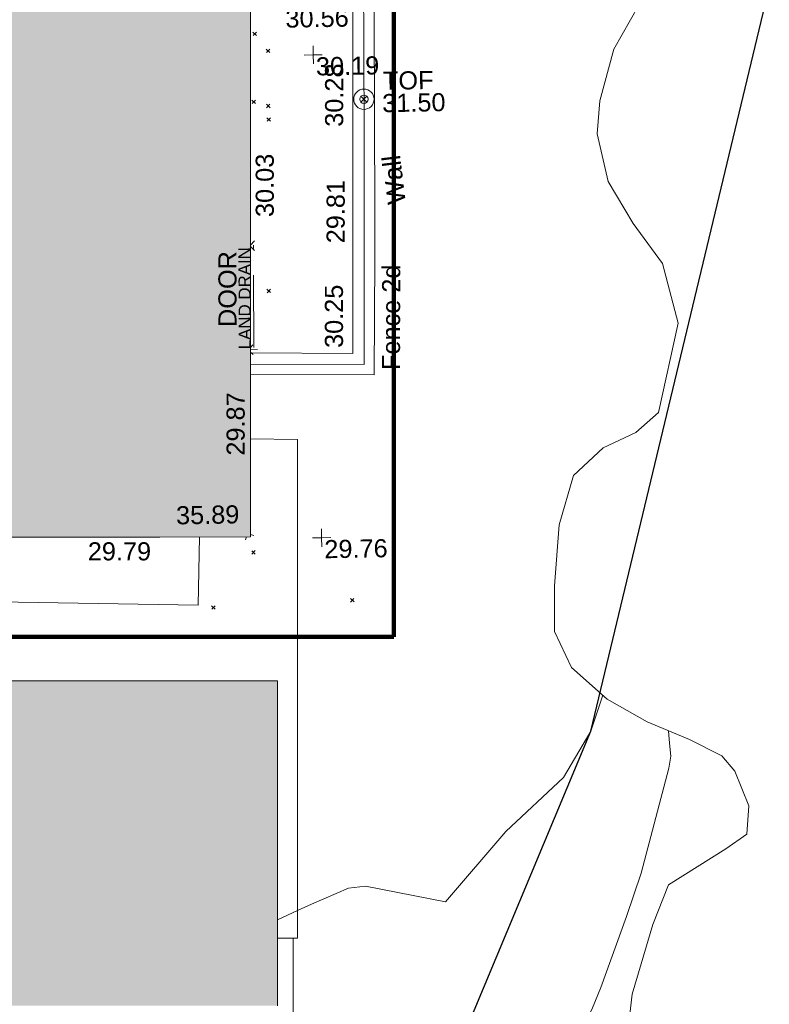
# Model space of a CAD drawing. Header units: millimetres. Extents: x -287732 to 520720, y -88450 to 287754.
# Tile 241 of 256: x 100994 to 116515, y 36795 to 57184. Entities that reach past the tile are written whole.
import ezdxf

# ---------------------------------------------------------------- set-up
doc = ezdxf.new("R2010")
doc.units = ezdxf.units.MM
doc.linetypes.add('IMPORT-UG_DRAINAGE_UNIDENTIFIED_QLB2 _2_', pattern=[2700, 1500, -300.0000000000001, 0, -250, 150, -300.0000000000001, 0, -200])
doc.linetypes.add('IMPORT-UG_ELEC_STREET LIGHTING_QLB2 _2_', pattern=[2700, 1500, -300.0000000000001, 0, -250, 150, -300.0000000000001, 0, -200])
for name, color, linetype, lineweight, true_color in [('00__TOPO__TOP_OF_FENCE_SYMBOL', 7, 'Continuous', 9, 0x666666), ('00_TOPO_EAVE', 7, 'Continuous', 9, 0x666666), ('00_TOPO_LEVEL_FLOOR', 7, 'Continuous', 9, 0x666666), ('00_UAV_BUILDING_OUTLINE', 5, 'Continuous', 9, 0x0000ff), ('00_UAV_EAVE', 7, 'Continuous', 9, 0x666666), ('00_UAV_FENCE_2D', 7, 'Continuous', 9, 0x264c2f), ('00_UAV_INT_DOOR', 7, 'Continuous', 9, 0x7f4f3f), ('00_UAV_LEVEL_SPOT', 7, 'Continuous', 9, 0x666666), ('00_UAV_TOP_OF_FENCE', 6, 'Continuous', 9, 0xff00ff), ('00_UAV_TOP_OF_WALL', 7, 'Continuous', 9, 0x666666), ('00_UAV_TREE_LINE', 7, 'Continuous', 9, 0x52a552), ('00_UAV_WALL', 7, 'Continuous', 9, 0x7c00a5), ('01_DTM_CONTOUR_MNR', 7, 'Continuous', 9, 0xa5a552), ('12333-PUM-2D-U-0001-C01 - Rev2_REVIT IMPORT_dwg', 7, 'Continuous', 9, 0x767676), ('A_RHA_Line', 7, 'Continuous', 9, 0x00a600), ('PUM-SURVEY BOUNDARY_EXTENT', 190, 'Continuous', 25, 0x7f00ff), ('PUM-UNIDENTIFIED-QLB2', 150, 'IMPORT-UG_DRAINAGE_UNIDENTIFIED_QLB2 _2_', 9, 0x007fff)]:
    doc.layers.add(name, color=color, linetype=linetype, lineweight=lineweight, true_color=true_color)
for name, color, linetype, lineweight in [('A_RHA_Detail', 7, 'Continuous', 9), ('A_RHA_Floor', 7, 'Continuous', 9), ('GEN-TEXT', 7, 'Continuous', 9)]:
    doc.layers.add(name, color=color, linetype=linetype, lineweight=lineweight)
doc.styles.add('Arial_1', font='arial.ttf', dxfattribs={"height": 250})
doc.styles.add('Swis721 Lt BT_2', font='swissl.ttf', dxfattribs={"height": 375})

# ---------------------------------------------------------------- blocks, each defined once
blk = doc.blocks.new('12333-PUM-2D-U-0001-C01 - Rev2_REVIT IMPORT_dwg_MSL_Eaves_SYM_1-V93-Site Location Plan Proposed')
at = {"layer": '00_TOPO_EAVE', "color": 254, "true_color": 0xeaeaea}
for p, q in [((-116.0873754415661, -356.5791934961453), (-61.97581810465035, -190.3677049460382)), ((356.5791934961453, -116.0873754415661), (170.8148397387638, -55.61021729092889))]:
    blk.add_line(p, q, dxfattribs=at)
blk = doc.blocks.new('12333-PUM-2D-U-0001-C01 - Rev2_REVIT IMPORT_dwg_MSL_Node_LineworkTOF-2077248-Site Location Plan Proposed')
at = {"layer": '00__TOPO__TOP_OF_FENCE_SYMBOL', "color": 254, "true_color": 0xcccccc, "flags": 128}
for points in [[(165.3591892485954, 165.3591892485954), (0, 0), (-165.3591892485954, 165.3591892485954)], [(165.3591892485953, -165.3591892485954), (0, 0), (-165.3591892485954, -165.3591892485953)]]:
    blk.add_lwpolyline(points, dxfattribs=at)
at = {"layer": '00__TOPO__TOP_OF_FENCE_SYMBOL', "color": 254, "true_color": 0xcccccc}
for radius in [562.5594001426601, 233.853208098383]:
    blk.add_circle((0, 0), radius, dxfattribs=at)
blk = doc.blocks.new('12333-PUM-2D-U-0001-C01 - Rev2_REVIT IMPORT_dwg_MSL_FLlvl_SYM-V171-Site Location Plan Proposed')
at = {"layer": '00_TOPO_LEVEL_FLOOR', "color": 254, "true_color": 0xcccccc}
blk.add_line((38.92611017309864, 8.662937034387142e-12), (9.91458314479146, 0), dxfattribs=at)
blk = doc.blocks.new('12333-PUM-2D-U-0001-C01 - Rev2_REVIT IMPORT_dwg_MSL_Node_Linework-V192-Site Location Plan Proposed')
at = {"layer": '00_UAV_INT_DOOR', "color": 9, "true_color": 0xd4c4bf}
for p, q in [((530.3860888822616, 530.3860888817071), (89.07348956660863, 89.07348956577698)), ((530.3860888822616, -530.3860888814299), (86.08972135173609, -86.08972135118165))]:
    blk.add_line(p, q, dxfattribs=at)
blk = doc.blocks.new('12333-PUM-2D-U-0001-C01 - Rev2_REVIT IMPORT_dwg_MSL_Node_Linework-V193-Site Location Plan Proposed')
at = {"layer": '00_UAV_INT_DOOR', "color": 9, "true_color": 0xd4c4bf}
for p, q in [((530.3860888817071, 530.3860888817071), (262.2463226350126, 262.2463226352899)), ((530.3860888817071, -530.3860888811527), (253.4616410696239, -253.4616410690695))]:
    blk.add_line(p, q, dxfattribs=at)
blk = doc.blocks.new('12333-PUM-2D-U-0001-C01 - Rev2_REVIT IMPORT_dwg_UAV-2077255-Site Location Plan Proposed')
at = {"layer": '00_UAV_LEVEL_SPOT', "color": 254, "true_color": 0xcccccc, "flags": 128}
for points in [[(0, -500.0000000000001), (0, 0), (-500.0000000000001, 0)], [(500.0000000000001, 0), (0, 0), (0, 500.0000000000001)]]:
    blk.add_lwpolyline(points, dxfattribs=at)
blk = doc.blocks.new('12333-PUM-2D-U-0001-C01 - Rev2_REVIT IMPORT_dwg_MGS62954_T2_Galway_ITM_3d_Rev1-2077680-Site Location Plan Proposed')
at = {"layer": '00_UAV_FENCE_2D', "color": 254, "true_color": 0xcccccc, "flags": 128}
blk.add_lwpolyline([(534011121.4125, 725615131.8655), (534011071.4125, 725611675.8655001), (534011025.4655001, 725608409.1705002), (534010940.4655001, 725603572.1705002), (534008590.398791, 725603619.2817603)], dxfattribs=at)
at = {"layer": '00_UAV_TREE_LINE', "color": 254, "true_color": 0xcccccc, "flags": 128}
blk.add_lwpolyline([(534016936.4125001, 725611216.8655001), (534016222.4125001, 725610008.8655002), (534015917.4125001, 725608944.8655001), (534015847.4125002, 725608266.8654999), (534016061.4125001, 725607275.8655002), (534016561.4125001, 725606393.8655001), (534017157.4125001, 725605557.8655002), (534017455.4125002, 725604315.8655001), (534017016.4655001, 725602469.1705003), (534016543.4655001, 725602069.1705), (534015863.4655002, 725601763.1705002), (534015236.4655002, 725601201.1705003), (534014924.4655002, 725600184.1705003), (534014800.4655002, 725598922.1705003), (534014785.4655002, 725597976.1705003), (534015126.4655001, 725597225.1705002), (534015852.4655002, 725596555.1705002), (534016670.4655001, 725596072.1705003), (534017545.4655002, 725595691.1705003), (534018204.4655002, 725595339.1705003), (534018469.4655001, 725595017.1705002), (534018748.4655003, 725594296.1705002), (534018692.4655001, 725593708.1705003), (534018256.4655001, 725593414.1705), (534017052.4655002, 725592690.1705002), (534016713.4655001, 725591872.1705002), (534016263.4655002, 725590436.1705002), (534016051.4655001, 725588843.1705002)], dxfattribs=at)
at = {"layer": '00_UAV_WALL', "color": 254, "true_color": 0xcccccc, "flags": 128}
for points in [[(534008586.8554111, 725603411.2663398), (534011147.4655001, 725603355.1705), (534011199.6904026, 725605792.8229904), (534011218.4655001, 725606669.1705), (534011276.1346807, 725610789.7542396), (534011281.4125001, 725611166.8655), (534011384.4459029, 725615151.7604892), (534010914.4125, 725615151.8655)], [(534010914.4125, 725615151.8655), (534010851.4655001, 725612002.1705), (534010820.4143796, 725610155.3681453), (534010788.4655001, 725608255.1705002), (534010736.977816, 725605156.1685395), (534010714.4655001, 725603801.1705002), (534008594.4062206, 725603854.5393766)]]:
    blk.add_lwpolyline(points, dxfattribs=at)
at = {"layer": '01_DTM_CONTOUR_MNR', "color": 254, "true_color": 0xeaeaea}
blk.add_line((534009366.2730876, 725592290.2530935), (534008947.0383828, 725592101.8591347), dxfattribs=at)
at = {"layer": '01_DTM_CONTOUR_MNR', "color": 254, "true_color": 0xcccccc, "flags": 128}
for points in [[(534015762.6362898, 725596638.0707357), (534015502.8820603, 725595897.7505318), (534014923.0063878, 725594949.6300718), (534013704.0883757, 725593851.9351195), (534012430.0000004, 725592420.0000002), (534010782.5423729, 725592772.5423731), (534010430.0000004, 725592735.1515154), (534009655.0000001, 725592420.0000002), (534009366.2730876, 725592290.2530935)], [(534014614.3540993, 725585194.5138526), (534014449.2080449, 725586949.6825285), (534014482.3966559, 725587855.7917889), (534014881.5938653, 725589019.5955671), (534015434.1861845, 725590169.0575992), (534015618.2484213, 725590584.1009344), (534016173.5275322, 725592049.291382), (534016496.0887148, 725592939.0009872), (534017107.3423008, 725595103.1073183), (534017149.9727427, 725595353.2945071), (534017129.4537297, 725595621.88174), (534017113.7201362, 725595879.164767)]]:
    blk.add_lwpolyline(points, dxfattribs=at)
for name, p, xscale, yscale, zscale in [('12333-PUM-2D-U-0001-C01 - Rev2_REVIT IMPORT_dwg_UAV-2077255-Site Location Plan Proposed', (534010000, 725610000), 0.375, 0.375, 0.375), ('12333-PUM-2D-U-0001-C01 - Rev2_REVIT IMPORT_dwg_MSL_Node_LineworkTOF-2077248-Site Location Plan Proposed', (534011033.9286237, 725609063.6805525), 0.375, 0.375, 0.375), ('12333-PUM-2D-U-0001-C01 - Rev2_REVIT IMPORT_dwg_MSL_Node_Linework-V192-Site Location Plan Proposed', (534008615.5135001, 725606070.2535001), 0.19, 0.19, 0.19), ('12333-PUM-2D-U-0001-C01 - Rev2_REVIT IMPORT_dwg_MSL_Node_Linework-V193-Site Location Plan Proposed', (534008546.5135, 725603918.2535), 0.19, 0.19, 0.19), ('12333-PUM-2D-U-0001-C01 - Rev2_REVIT IMPORT_dwg_MSL_FLlvl_SYM-V171-Site Location Plan Proposed', (534008546.5135, 725603918.2535), 4.94, 4.94, 4.94), ('12333-PUM-2D-U-0001-C01 - Rev2_REVIT IMPORT_dwg_MSL_Eaves_SYM_1-V93-Site Location Plan Proposed', (534008466.2958167, 725600115.0303265), 0.375, 0.375, 0.375), ('12333-PUM-2D-U-0001-C01 - Rev2_REVIT IMPORT_dwg_UAV-2077255-Site Location Plan Proposed', (534010000, 725600000.0000001), 0.375, 0.375, 0.375)]:
    blk.add_blockref(name, p, dxfattribs=dict(xscale=xscale, yscale=yscale, zscale=zscale))
at = {"layer": '00_UAV_BUILDING_OUTLINE', "color": 251, "true_color": 0x666666, "char_height": 375, "width": 1495.902363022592, "attachment_point": 1, "line_spacing_factor": 1.005061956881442, "style": 'Swis721 Lt BT_2'}
for s, insert, rotation in [('30.03', (534008751.1886863, 725606664.8850862), 89.02410561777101), ('29.87', (534008061.3819889, 725601734.8937649), 89.02410561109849), ('29.79', (534005157.1590213, 725599990.7046756), 359.0241056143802)]:
    blk.add_mtext(s, dxfattribs=dict(at, insert=insert, rotation=rotation))
at = {"layer": '00_UAV_EAVE', "insert": (534006993.9542462, 725600703.939711), "char_height": 375, "width": 1495.902363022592, "attachment_point": 1, "line_spacing_factor": 1.005061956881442, "style": 'Swis721 Lt BT_2'}
blk.add_mtext('35.89', dxfattribs=at)
at = {"layer": '00_UAV_FENCE_2D', "color": 251, "true_color": 0x666666, "insert": (534011307.1417416, 725603451.7627317), "char_height": 375, "width": 2545.408465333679, "attachment_point": 1, "rotation": 88.83482979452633, "line_spacing_factor": 1.005061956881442, "style": 'Swis721 Lt BT_2'}
blk.add_mtext('Fence 2d', dxfattribs=at)
at = {"layer": '00_UAV_INT_DOOR', "color": 251, "true_color": 0x666666, "insert": (534007938.9438237, 725604401.2413043), "char_height": 375, "width": 1790.333939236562, "attachment_point": 1, "rotation": 89.01402187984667, "line_spacing_factor": 1.005061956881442, "style": 'Swis721 Lt BT_2'}
blk.add_mtext('DOOR', dxfattribs=at)
at = {"layer": '00_UAV_LEVEL_SPOT', "char_height": 375, "width": 1495.902363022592, "attachment_point": 1, "line_spacing_factor": 1.005061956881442, "style": 'Swis721 Lt BT_2'}
for s, insert in [('30.19', (534010051.8765643, 725609949.1441548)), ('29.76', (534010051.8765643, 725599949.1441547))]:
    blk.add_mtext(s, dxfattribs=dict(at, insert=insert))
at = {"layer": '00_UAV_TOP_OF_FENCE', "color": 251, "true_color": 0x666666, "char_height": 375, "attachment_point": 1, "line_spacing_factor": 1.005061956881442, "style": 'Swis721 Lt BT_2'}
for s, insert, width in [('TOF', (534011433.4843665, 725609626.9675946), 1163.479615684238), ('31.50', (534011411.0607248, 725609163.5908897), 1495.902363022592)]:
    blk.add_mtext(s, dxfattribs=dict(at, insert=insert, width=width))
at = {"layer": '00_UAV_TOP_OF_WALL', "insert": (534009437.6896959, 725610948.800953), "char_height": 375, "width": 1495.902363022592, "attachment_point": 1, "line_spacing_factor": 1.005061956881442, "style": 'Swis721 Lt BT_2'}
blk.add_mtext('30.56', dxfattribs=at)
at = {"layer": '00_UAV_WALL', "color": 251, "true_color": 0x666666, "char_height": 375, "attachment_point": 1, "line_spacing_factor": 1.005061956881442, "style": 'Swis721 Lt BT_2'}
for s, insert, width, rotation in [('30.28', (534010220.1655213, 725608508.048767), 1495.902363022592, 89.0367509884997), ('Wall', (534011491.8928525, 725606860.5687792), 1130.237340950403, 95.95020533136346), ('29.81', (534010207.0574736, 725606095.6757632), 1495.902363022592, 88.82509638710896), ('30.25', (534010136.1464058, 725603928.5467131), 1495.902363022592, 89.04815948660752)]:
    blk.add_mtext(s, dxfattribs=dict(at, insert=insert, width=width, rotation=rotation))
blk = doc.blocks.new('12333-PUM-2D-U-0001-C01 - Rev2_REVIT IMPORT_dwg-1620468-Site Location Plan Proposed')
at = {"layer": 'GEN-TEXT', "color": 253, "true_color": 0xaaaaaa}
for p, q in [((367681.9948138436, -5430.711517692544), (367752.7054919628, -5360.000839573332)), ((367752.7054919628, -5430.711517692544), (367681.9948138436, -5360.000839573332)), ((367951.9948138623, -5786.711517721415), (368022.7054919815, -5716.000839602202)), ((368022.7054919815, -5786.711517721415), (367951.9948138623, -5716.000839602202)), ((367635.9948138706, -6840.71151772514), (367706.7054919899, -6770.000839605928)), ((367706.7054919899, -6840.71151772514), (367635.9948138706, -6770.000839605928)), ((367936.9948138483, -6930.711517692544), (368007.7054919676, -6860.000839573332)), ((368007.7054919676, -6930.711517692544), (367936.9948138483, -6860.000839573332)), ((367939.9948138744, -7210.711517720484), (368010.7054919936, -7140.000839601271)), ((368010.7054919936, -7210.711517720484), (367939.9948138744, -7140.000839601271)), ((367878.994813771, -10760.71151776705), (367949.7054918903, -10690.00083964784)), ((367949.7054918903, -10760.71151776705), (367878.994813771, -10690.00083964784)), ((369496.9948137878, -17195.71151770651), (369567.705491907, -17125.0008395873)), ((369567.705491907, -17195.71151770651), (369496.9948137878, -17125.0008395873))]:
    blk.add_line(p, q, dxfattribs=at)
at = {"layer": 'GEN-TEXT', "color": 254, "true_color": 0xdddddd}
for p, q in [((367469.0511097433, -16168.09077037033), (367539.7617878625, -16097.38009225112)), ((367539.7617878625, -16168.09077037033), (367469.0511097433, -16097.38009225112)), ((366617.9948138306, -17294.71151775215), (366688.7054919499, -17224.00083963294)), ((366688.7054919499, -17294.71151775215), (366617.9948138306, -17224.00083963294))]:
    blk.add_line(p, q, dxfattribs=at)
at = {"layer": 'PUM-SURVEY BOUNDARY_EXTENT', "color": 201, "true_color": 0xd4aaff, "flags": 128}
blk.add_lwpolyline([(368022.5383130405, -34558.83214739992), (374423.2322130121, -19956.60564710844), (379270.7626529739, -1194.490678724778), (384112.1577081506, 54.86672394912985), (389443.5241528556, -2985.474178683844), (391793.3395174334, -3422.473121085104), (393463.5241528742, 2648.52582127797), (400411.7245541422, 11355.21109355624), (404412.5241528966, 12300.5258212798), (408082.5241528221, 10983.52582124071), (415574.5241529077, 4114.525821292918), (420209.5241528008, -4269.47417878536), (422049.5241528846, -5317.474178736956), (422826.5241528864, -4934.474178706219), (426040.5241528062, -2731.474178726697), (426871.5241528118, 1722.525821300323), (426773.5241528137, 9599.525821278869), (434100.3536528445, 24157.3913212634), (453045.0486529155, 39175.58032134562), (466013.0486529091, 44122.58032138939), (482147.048652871, 40702.58032134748), (488216.8503400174, 30926.89504288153), (531080.8829478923, 24250.27741154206)], dxfattribs=at)
at = {"layer": 'PUM-UNIDENTIFIED-QLB2', "color": 141, "true_color": 0xaad4ff}
blk.add_line((367584.3501528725, -11893.35617865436), (367613.350152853, -9768.35617865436), dxfattribs=at)
blk.add_blockref('12333-PUM-2D-U-0001-C01 - Rev2_REVIT IMPORT_dwg_MGS62954_T2_Galway_ITM_3d_Rev1-2077680-Site Location Plan Proposed', (-533641079.6498471, -725615854.3561786))
at = {"layer": 'PUM-UNIDENTIFIED-QLB2', "insert": (367287.108190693, -10864.89157085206), "char_height": 250, "width": 2522.060585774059, "attachment_point": 2, "rotation": 89.21812966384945, "line_spacing_factor": 0.9417779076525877, "style": 'Arial_1'}
blk.add_mtext('LAND DRAIN', dxfattribs=at)

msp = doc.modelspace()

# ---------------------------------------------------------------- hatches: boundary and pattern name
at = {"layer": 'A_RHA_Detail', "true_color": 0xc0c0c0}
h = msp.add_hatch(color=9, dxfattribs=at)
h.paths.add_polyline_path([(-80880.60083809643, -68502.79057078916), (-80400.865924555, -68483.41509113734), (-80400.865924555, -62984.64684185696), (-24474.85765177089, -63009.32043784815), (-24456.14471271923, -50840.30023858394), (-36622.55041039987, -50831.65104353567), (-36622.55041039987, -44228.57792613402), (-50959.0526582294, -44218.38599194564), (-50959.0526582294, -42573.78171514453), (-54563.9325804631, -42571.21897729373), (-54565.69773352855, -45054.17447474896), (-92408.82109321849, -45027.27149621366), (-92411.78875845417, -49201.74309222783), (-100061.9988811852, -49201.74309222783), (-100052.2214449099, -64852.82557838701), (-86120.90825229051, -64852.82557838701), (-86092.1662649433, -62957.90041523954), (-84861.10047608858, -62957.90041523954), (-84854.79052929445, -68240.109737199), (-80870.60226892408, -68240.10973722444)])
h.paths.add_polyline_path([(-137238.9269902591, -68461.9384092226), (-132719.7426408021, -68433.0633692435), (-132847.0731201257, -62850.04282283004), (-130454.6837966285, -62916.63108078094), (-130498.2830220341, -61355.85393642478), (-117581.136331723, -61423.42893438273), (-117492.3908565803, -49183.91309190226), (-125136.5200282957, -49178.47881952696), (-125133.572703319, -45032.61887136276), (-163007.1824077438, -45005.6942194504), (-163007.1824076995, -44090.2963411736), (-163123.8521269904, -44090.21339942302), (-163122.6389897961, -42383.75184302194), (-166563.8543419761, -42383.75184298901), (-166565.034908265, -44044.39824208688), (-193158.4656786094, -44025.49275805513), (-193195.152889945, -62863.65652504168), (-137269.7106414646, -62916.63108078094), (-137254.3708868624, -65679.90523788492)])
h.paths.add_polyline_path([(120310.9497607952, -32334.28230164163), (120312.4652266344, -31610.73011961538), (133451.2244789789, -31638.24899384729), (133469.2230092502, -19717.98315780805), (121295.7536929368, -19692.48606430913), (121319.8434528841, -8190.941560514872), (112277.0825930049, -8172.001674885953), (112263.1770823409, -14811.1234547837), (78285.85310969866, -14739.95861438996), (78292.82277619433, -8167.077575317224), (75241.99098605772, -8160.673431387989), (69355.76844233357, -8152.931592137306), (69353.6659720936, -9156.74635762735), (68372.60878945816, -9154.691552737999), (68372.60878945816, -13705.52853215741), (69333.7233474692, -13707.54156770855), (69325.07112547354, -16249.53369228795), (66623.4489111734, -16249.53369228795), (66619.79243935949, -17995.29925530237), (65989.07757494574, -17995.2992552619), (65985.44262772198, -19730.78799483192), (57152.23993377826, -19712.28702421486), (57127.42535098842, -31559.89463417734), (70277.87165424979, -31587.43801817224), (70277.87165431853, -32271.7414715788), (78263.96947909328, -32285.12944888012), (78266.62661740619, -31019.79372153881), (112335.8856506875, -31091.15111860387), (112335.8856506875, -32317.57330553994), (119781.4233959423, -32333.17321913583)])
h.paths.add_polyline_path([(7503.717409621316, -1791.439263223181), (15482.43097392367, -674.0213231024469), (15484.0826588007, 148.1327206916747), (56188.28042539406, 205.5276654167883), (56155.84326007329, 14338.3166313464), (18016.62665935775, 14236.48149539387), (17967.9025208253, 34313.18372071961), (21727.10644863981, 34324.0692624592), (21708.90974962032, 40608.10218321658), (18009.66447159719, 40608.10218321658), (17995.54603706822, 45483.75063442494), (9770.084204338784, 45420.6329473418), (3966.213879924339, 45446.76585222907), (3984.771235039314, 14176.56786832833), (1023.062455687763, 14176.56786837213), (-276.5134647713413, 14190.52623461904), (-231.6790044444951, 5968.135265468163), (-226.4491536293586, 193.7444677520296), (553.0869992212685, 183.4716499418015), (7477.609307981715, 143.2867586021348), (7488.638446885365, -674.0213231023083)])
h.paths.add_polyline_path([(77755.59663317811, 53.47451145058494), (77729.51881611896, 1699.844979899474), (94464.47132486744, 1659.976083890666), (94606.37913471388, 17991.390236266), (88810.4190114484, 18015.03260816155), (88799.89418497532, 14436.74271609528), (69413.88950349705, 14457.8773889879), (69377.35724448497, 99.62816357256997), (75241.99098605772, 67.32134432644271)])
h.paths.add_polyline_path([(61252.12079701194, 46453.95617366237), (105774.7348988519, 46472.68783506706), (105768.2642198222, 61852.61234306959), (92285.13876309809, 61852.61234306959), (92308.59670399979, 65784.30757140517), (96107.4668000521, 65767.60445243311), (96059.68081117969, 75209.20847378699), (101084.8427276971, 75071.88872764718), (104988.0046543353, 74765.36560406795), (108403.6894220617, 74363.8408943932), (112009.2703903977, 73787.25420861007), (115645.3524815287, 73049.69667206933), (116890.8108051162, 72761.69136252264), (120208.9929833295, 71893.18353872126), (120865.241739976, 71703.68484519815), (124135.6329506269, 70669.67317906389), (127435.6253142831, 69480.50055823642), (127820.4368670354, 69394.93141813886), (128274.3081769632, 69331.69585753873), (128731.8791144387, 69306.66104516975), (129189.9401488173, 69320.00258290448), (129645.2782985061, 69371.62688826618), (130094.6997111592, 69461.17185603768), (130535.0520071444, 69588.00939074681), (130963.246434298, 69751.24981927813), (131376.2795165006, 69949.74812590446), (131771.2541232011, 70182.11198903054), (132162.5575600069, 70460.5404660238), (132496.0921583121, 70741.69081113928), (132820.871367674, 71064.98072578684), (133117.4593294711, 71414.31364272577), (133383.77568926, 71787.23923950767), (133616.5473239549, 72178.5372844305), (133817.1647262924, 72590.54524898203), (133982.6025969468, 73017.89547513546), (134111.7005086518, 73457.59040801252), (134203.5529320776, 73906.54590458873), (134257.5155883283, 74361.61286216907), (134272.5462649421, 74819.5993153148), (134250.5259875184, 75277.29281745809), (134189.6227572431, 75731.48297747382), (134090.9274700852, 76178.98397757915), (133955.1324028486, 76616.65691993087), (133783.1900598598, 77041.43184345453), (133576.3064937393, 77450.32925647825), (133335.932843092, 77840.48103920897), (133063.7551572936, 78209.15055532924), (132761.6825665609, 78553.75185442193), (132431.8338935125, 78871.8678050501), (132076.5227905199, 79161.26705197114), (131698.2415080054, 79419.91966861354), (131299.6434187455, 79646.01139197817), (131093.5942456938, 79746.34209763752), (132146.0467355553, 83110.22226145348), (122787.7632953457, 86282.54285518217), (121604.3555412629, 82800.3591886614), (117095.9864227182, 83870.84033785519), (116841.9598400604, 83526.35449572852), (116120.5435466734, 91221.93611972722), (110237.7341284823, 91274.27491021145), (110194.3680786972, 90435.39030214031), (104988.0046543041, 90486.49901390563), (104973.2761846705, 94309.82427956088), (103746.1314668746, 94309.8242795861), (103839.9937121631, 122852.1474271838), (96365.09202306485, 122931.9599470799), (96350.3400238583, 123952.4168585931), (104555.5505249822, 123902.1925226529), (104607.3234458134, 120248.5396156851), (125502.5015002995, 120134.1933400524), (125662.0200253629, 137657.3796882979), (114479.5865733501, 137699.2256881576), (114382.306264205, 129149.9458158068), (104644.159003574, 129187.9975073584), (104577.9931702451, 126217.3903144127), (101184.4926406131, 126159.1566967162), (101264.6166812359, 135959.2655565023), (89967.23178808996, 135988.8856164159), (89927.63362986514, 125823.6463181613), (93630.53562302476, 125840.7948842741), (93580.65688892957, 122931.9599470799), (88697.38835376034, 122904.7310126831), (88679.3898954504, 95739.09143775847), (86378.25848996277, 95739.09143775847), (86378.18187189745, 96178.1008337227), (83279.50743284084, 96200.92083327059), (83273.62493422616, 95735.74732133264), (70169.67509619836, 95733.22421950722), (70166.26842742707, 96272.07409347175), (66674.99731294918, 96257.14073655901), (66654.74538556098, 95755.71092136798), (65784.77231079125, 95755.71092136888), (65887.65094984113, 117470.630565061), (53473.3427162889, 117487.9046429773), (53434.44066309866, 98570.46349063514), (40649.41626916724, 98570.46349063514), (40610.16711559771, 94406.01479078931), (38853.82372868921, 94410.36303440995), (38848.65589191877, 89463.65332729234), (40612.46601912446, 89518.45976927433), (40665.38257362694, 86257.73741128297), (38372.19584460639, 86305.72309285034), (38369.79374539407, 76901.0507917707), (50937.9512507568, 76944.40198294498), (50922.88567286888, 74598.78180889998), (56484.9061132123, 74588.85093771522), (56484.9061132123, 75194.85181995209), (92465.4037153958, 75233.0258166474), (92645.92783662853, 71766.64845094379), (89810.55521366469, 69362.83965827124), (85313.16173974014, 69360.94750420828), (85313.16173974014, 66907.4050808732), (75210.14498263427, 66903.15451589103), (75210.14498263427, 63815.70944550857), (70819.40014309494, 63815.70999200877), (70819.21601505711, 64253.35708059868), (69456.83415683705, 64253.35708059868), (69455.7195737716, 66901.99623166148), (61303.32856759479, 66898.5668068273), (61304.56054988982, 63970.32021231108), (70500.41048208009, 63970.32021219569), (70500.4088543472, 61852.59006207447), (61245.6438848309, 61848.69637488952), (61252.03558504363, 46656.49344428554)])
h.paths.add_polyline_path([(-17153.16561239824, 48569.32684293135), (-17153.16561224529, 60770.38083685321), (-29362.88357759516, 60774.70428694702), (-29362.88357759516, 67399.20394580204), (-43507.24466814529, 67405.01911303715), (-43488.5313307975, 69093.07334175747), (-45766.41866231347, 69109.32868388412), (-45794.3462003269, 67405.01911303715), (-47272.11273194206, 67404.2124544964), (-47272.44887633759, 66454.91798908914), (-86004.56386332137, 66468.63299519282), (-86006.66970787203, 60521.58362721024), (-92662.87722510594, 60521.58362721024), (-92665.2138765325, 50184.35611932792), (-79752.0168396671, 50179.78309939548), (-79752.016597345, 48591.4932381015), (-17157.7163123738, 48569.32845417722)])
h.paths.add_polyline_path([(-201056.4185878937, 48628.75479108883), (-138377.9751621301, 48634.64535779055), (-138377.9751621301, 50133.28201003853), (-125467.710581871, 50134.49626164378), (-125468.6909603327, 60566.1903686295), (-132186.8595614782, 60565.86652591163), (-132187.4203588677, 66533.0197876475), (-170643.3098734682, 66805.61809689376), (-170643.3098732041, 67738.78475848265), (-200340.0100486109, 67488.93693764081), (-200348.7171487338, 60827.78025104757), (-201057.5650552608, 60827.71357558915), (-201056.6510294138, 51102.04313372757)])
h.paths.add_polyline_path([(-240051.5126725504, 54769.19491160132), (-239444.490259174, 54811.10754483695), (-239186.5396223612, 54841.92927608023), (-238764.8191577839, 54940.98166103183), (-238382.4735933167, 55122.46891388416), (-237990.3402229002, 55354.87497234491), (-237269.2031023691, 55936.21515020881), (-237032.4836384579, 56225.56611516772), (-236793.0039602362, 56569.31473944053), (-236554.5880578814, 57004.26389721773), (-236432.7219585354, 57267.46508908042), (-236300.081527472, 57753.26238983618), (-236250.7285154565, 58017.17885684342), (-236235.6490609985, 58516.21786804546), (-236233.2538429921, 58987.85640053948), (-236213.7029795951, 59823.48083769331), (-236363.8287855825, 59820.86038205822), (-236634.0279869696, 60698.06075827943), (-236391.9547756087, 61432.19726339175), (-236225.4740089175, 61435.10319600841), (-236201.6036569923, 62637.68779596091), (-232563.5271750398, 62639.28734435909), (-232563.5271750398, 63049.03842404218), (-232732.1945866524, 63049.15302218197), (-232860.1521277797, 63457.95890274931), (-232731.606808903, 63914.24862697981), (-232560.8209656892, 63914.24862697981), (-232515.1276847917, 70598.00033009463), (-240628.6947849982, 70598.85496273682), (-240629.7923196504, 72350.98321577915), (-246412.6011212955, 72347.36085933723), (-246412.6011212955, 70616.45923936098), (-254449.5805725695, 70618.60952619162), (-254454.637144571, 70754.06491720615), (-254469.7140363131, 73191.66276250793), (-263883.2532625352, 73267.83063688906), (-263902.4181505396, 68260.74348553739), (-263714.8217520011, 68259.82096572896), (-263552.9672900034, 67819.65434396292), (-263719.0883117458, 67392.2068408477), (-263913.6298699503, 67392.20684284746), (-263956.7001913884, 58633.76423459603), (-260181.1963171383, 58611.22607638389), (-260192.3146983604, 56354.25111579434), (-257184.684388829, 56339.46086021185), (-257213.4419957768, 57092.93866021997), (-257338.5163846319, 57093.27331223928), (-257471.0109294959, 57531.74572308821), (-257338.5163845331, 58062.22513696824), (-257203.4956297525, 58064.06881289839), (-257173.5751889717, 58598.54056692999), (-256478.2273617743, 58575.27357994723), (-256478.2273617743, 58788.51859473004), (-256013.0091299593, 58911.92701534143), (-255397.0786664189, 58780.99767617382), (-255397.0786664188, 58595.982422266), (-243809.885361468, 58585.92793201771), (-243805.3570672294, 58352.04527760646), (-243740.939469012, 57884.52572680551), (-243619.0830608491, 57421.84877545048), (-243424.3877545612, 56943.65915412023), (-243247.1437899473, 56608.24157713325), (-243003.0710579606, 56249.99021479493), (-242732.2093200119, 55932.75703082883), (-242371.7230178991, 55603.12658811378), (-242141.255125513, 55424.88676767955), (-241804.9643037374, 55216.88439822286), (-241529.4640827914, 55077.02869055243), (-241100.6275144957, 54917.18295003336), (-240836.2134980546, 54840.82833176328), (-240453.4486195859, 54788.60784130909), (-240218.9578693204, 54777.28227442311)])
h.paths.add_polyline_path([(40276.69022552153, 59895.36417752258), (40328.62676029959, 69196.9439153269), (36588.99968785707, 69217.8245910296), (36619.46637569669, 74674.25962428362), (32264.36460078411, 74687.02318924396), (32233.48293867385, 69156.26826306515), (11916.69390495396, 69269.70959686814), (11966.66200111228, 78218.75165974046), (29087.509017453, 78123.15526808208), (29143.44567205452, 88141.1370047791), (15719.348796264, 88216.09212953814), (15732.60379610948, 90589.9978889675), (4594.294101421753, 90652.19003489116), (4525.129359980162, 78265.12250449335), (10096.76365553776, 78234.01258731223), (10077.43887221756, 74773.03821910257), (4547.641142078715, 74803.91453678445), (4465.579974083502, 60107.1600234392), (19125.89094760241, 60025.30234268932), (19139.86249374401, 62527.53804644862), (31738.59196305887, 62457.19146404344), (31724.55430858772, 59943.11609815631), (38369.79364225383, 59906.01157293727)])
h.paths.add_polyline_path([(-246083.0241259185, 72334.29150213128), (-246083.0594797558, 72334.30275087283), (-246208.2905500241, 72334.29150213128)])
h.paths.add_polyline_path([(-114575.3004830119, 112178.0758695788), (-114575.3246435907, 112178.0758695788), (-114707.2752166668, 115801.5811617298)])
h.paths.add_polyline_path([(-154699.9178765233, 101760.4080976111), (-114382.050333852, 101776.0542914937), (-114382.050333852, 106926.9360164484), (-113755.641395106, 106927.1792101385), (-113757.5507412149, 111847.2721531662), (-114431.6837526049, 111847.2721531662), (-114431.8097758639, 112178.0758695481), (-114575.3004830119, 112178.0758695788), (-114578.9984943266, 121707.2390833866), (-123056.9849702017, 121707.2390833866), (-123068.8201032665, 156452.7036899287), (-119381.2340625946, 156454.1348067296), (-119381.2340625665, 160165.8597952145), (-115501.031452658, 160167.3662801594), (-115503.3750945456, 166206.5793118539), (-132411.7987151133, 166599.6604729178), (-132411.8243278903, 166665.6603411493), (-135275.0124468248, 166664.5490317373), (-135275.0124468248, 166628.1883101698), (-135911.3205076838, 166628.1944502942), (-135911.3479256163, 166352.1604668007), (-152521.1633846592, 166345.7146753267), (-152518.3680955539, 159142.6836790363), (-150699.3133726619, 159117.9265656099), (-150758.5477087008, 122560.691203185), (-151059.2005266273, 122560.691203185), (-151061.0981347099, 121302.4374932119), (-154138.3148337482, 121372.6012653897), (-154138.3148337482, 121865.1834517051), (-154704.3888425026, 121867.2611370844), (-154688.5451973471, 119352.3937021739), (-154745.5933227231, 119352.3715636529), (-154745.5763474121, 118722.1532660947), (-160794.1544526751, 118748.7442832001), (-160794.1544526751, 119410.5425977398), (-163852.1622693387, 119422.408321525), (-163855.0715294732, 118762.2003111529), (-167568.6765459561, 118778.5256058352), (-166634.6619849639, 124395.1277019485), (-166930.050559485, 124500.0918161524), (-167568.6765459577, 124707.6250903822), (-168028.2173235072, 124841.3808647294), (-168630.5006276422, 124991.3056740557), (-169238.2056069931, 125117.4693074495), (-169850.3952285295, 125219.6772876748), (-170466.1255403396, 125297.7720169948), (-171089.11025998, 125351.8553033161), (-171704.4065937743, 125381.1774255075), (-172325.0479971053, 125386.3595015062), (-172782.2248668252, 125374.5832362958), (-173401.7764235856, 125337.4554476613), (-174109.844898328, 125263.4341236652), (-174634.1213722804, 125190.4100126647), (-175245.0145766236, 125080.719099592), (-176047.1958093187, 124895.7675260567), (-176665.4852587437, 124724.7228134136), (-177045.3001228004, 124609.1129151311), (-177631.5127792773, 124405.2077276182), (-176665.4852586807, 118818.5158794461), (-177558.9402083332, 118822.4435768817), (-177662.2853368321, 125263.4341236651), (-176365.3912351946, 126542.9270807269), (-159462.2970490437, 126319.910391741), (-157057.7396790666, 128609.0850976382), (-157060.6673204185, 136153.1661957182), (-158638.8016610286, 137740.2441626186), (-159352.3735831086, 137740.2441626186), (-161634.4140634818, 140201.1078539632), (-168727.9404945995, 140256.8191146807), (-171035.0401161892, 137942.8847305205), (-174184.1459014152, 137942.8847305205), (-176460.1167434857, 140292.2858551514), (-177341.6856934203, 140292.2858551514), (-177341.7113613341, 140358.4281613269), (-183428.5803825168, 140356.0660244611), (-185921.6385985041, 137917.4639994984), (-185921.6385985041, 131757.3091155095), (-186906.8767412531, 131756.9267733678), (-187725.3914540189, 130809.9989183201), (-187724.058890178, 127376.1828148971), (-186481.0281350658, 126304.5577463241), (-186479.4846754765, 122327.2959175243), (-185176.2828158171, 121059.4673825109), (-180304.1129154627, 121059.4673824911), (-180304.1136492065, 118802.0484409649), (-193555.3706955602, 118802.0484409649), (-193555.368699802, 133117.8341649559), (-192593.6442938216, 133118.2073819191), (-192593.6442938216, 134200.8158367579), (-192224.6284783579, 134200.9592041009), (-192225.5653014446, 136615.0101267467), (-192595.0012460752, 136615.0101267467), (-192595.4357332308, 137734.4745165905), (-193589.2709668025, 137734.4746851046), (-193589.2685988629, 147474.570583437), (-193163.2062206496, 147492.8644732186), (-192765.7252967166, 147531.087133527), (-192359.9383250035, 147589.5931622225), (-192199.8207947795, 147616.5827294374), (-191882.7548926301, 147682.9245600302), (-191568.5380070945, 147761.6632019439), (-191257.654638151, 147852.677242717), (-190828.6072909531, 148002.2045655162), (-190647.7999969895, 148070.9514233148), (-190349.7690789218, 148197.8750094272), (-190056.9509284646, 148336.4013817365), (-189769.797051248, 148486.3169427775), (-189405.3590254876, 148698.0567944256), (-189132.906026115, 148873.2749095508), (-188867.542109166, 149059.0543929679), (-188609.6764469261, 149255.1087866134), (-188354.9814055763, 149465.3525772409), (-188079.6339208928, 149713.879248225), (-187884.9836199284, 149901.8220103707), (-187545.928247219, 150265.8040604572), (-187446.29984479, 150378.3960832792), (-187241.3270201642, 150629.2310214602), (-187046.3599558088, 150887.9197697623), (-186861.6992771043, 151154.0634500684), (-186546.1373636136, 151669.829875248), (-186524.4196769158, 151707.0632450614), (-163675.2898318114, 151669.829875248), (-163687.5843045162, 148134.07679455), (-157303.6541541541, 148136.492106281), (-157303.6541541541, 155759.91501608), (-157557.4317586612, 155765.0384228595), (-157555.9168973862, 166678.0466575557), (-187009.2021991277, 166699.7464767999), (-187013.0952111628, 162054.4009359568), (-188707.17754695, 162044.5925187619), (-188705.9961892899, 155021.5333641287), (-188737.9999316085, 154650.5326604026), (-188799.0133969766, 154283.1866125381), (-188857.2045401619, 154035.4341107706), (-188966.1106131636, 153679.3368924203), (-189102.6200311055, 153332.8820747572), (-189265.8911675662, 152998.2056672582), (-189454.9174011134, 152677.371060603), (-189645.2484685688, 152421.3220123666), (-189916.9563410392, 152104.2450531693), (-190212.7041973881, 151809.4634871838), (-190530.6686598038, 151538.7947471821), (-190868.8893671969, 151293.9075915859), (-191225.281078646, 151076.3118324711), (-191597.6465194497, 150887.3490191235), (-192092.8415776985, 150682.5621956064), (-192519.2468154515, 150561.8451365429), (-192903.8930791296, 150482.240889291), (-193187.215491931, 150440.8868273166), (-193594.1866364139, 150407.1257787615), (-193594.5952989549, 151459.9895227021), (-205369.2399268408, 151455.4201247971), (-205354.4523517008, 113350.0822379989), (-207187.1580384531, 113349.3710182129), (-207184.3024929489, 105991.0636522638), (-205312.8748221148, 105991.1901500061), (-205311.2362476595, 101769.6553082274), (-175488.6451201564, 101781.2285901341), (-175488.6451201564, 110889.6985621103), (-154703.4627663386, 110897.5679794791), (-154700.2792295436, 102691.5597281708)])
h.paths.add_polyline_path([(193735.9435693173, 113047.8274774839), (208865.0938716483, 114991.0266430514), (208976.1154123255, 114126.6471160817), (216447.8967332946, 115086.3281915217), (216038.7305308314, 118271.9702413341), (232648.5073383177, 120405.3421626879), (233425.993615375, 114352.0734369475), (240632.2017567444, 115277.6440988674), (239854.8412683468, 121329.9334727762), (256406.8682407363, 123455.8879629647), (257091.7572256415, 118089.1198988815), (264572.2871227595, 119040.8180953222), (261877.8350555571, 138524.7609215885), (259178.7147038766, 138221.6086035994), (259197.3483655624, 137439.0084132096), (254686.1480587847, 136897.0007612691), (255412.6810205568, 131314.8303176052), (240852.7447969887, 129522.4514056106), (239771.0426543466, 137918.8519126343), (240649.5822431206, 138010.1984551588), (240062.3063116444, 142776.6750342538), (239165.7694642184, 142685.0143484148), (237630.9646614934, 151018.3171732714), (266172.8791088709, 154560.7889781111), (271297.1876944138, 142612.4006970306), (276531.7397502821, 144861.098714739), (274941.5029779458, 148527.9037281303), (302074.5307653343, 160134.9084326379), (300215.9323773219, 164320.1841173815), (301528.1613272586, 164907.0997989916), (300405.1237791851, 167477.8916353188), (299016.6944531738, 166945.7181824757), (295626.7488506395, 174518.754428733), (294333.0289184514, 177537.1551681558), (287288.8475947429, 174518.754428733), (289427.6893504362, 169661.0163463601), (272956.7816584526, 162557.1203578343), (271943.2187787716, 164897.4305293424), (267016.3118217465, 162764.0369715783), (268502.3094164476, 159357.0430143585), (265200.4029574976, 157946.4096681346), (226856.416695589, 153146.7821792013), (227510.3041274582, 148852.0205334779), (228280.9873165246, 141179.0007483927), (227302.3544112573, 141050.281300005), (227895.3788235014, 136433.1758633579), (228748.5501749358, 136523.8855003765), (229602.3077302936, 128023.7667641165), (217691.2359889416, 126493.8999679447), (217642.3600127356, 126874.433267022), (215138.5007311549, 126552.8357430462), (215194.9980427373, 126112.965074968), (215015.6132226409, 126089.924757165), (214840.9672575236, 127449.66446064), (192258.7012018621, 124549.1816390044), (193486.3576426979, 114991.0266430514)])
h.paths.add_polyline_path([(-78076.24187439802, 117605.5188722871), (-78076.23951902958, 117610.0871211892), (-78070.318122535, 129485.7330792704), (-74723.15926543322, 129478.385255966), (-74723.15926543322, 125435.7860624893), (-48015.64546086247, 125380.0246061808), (-47996.55031653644, 135872.5822179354), (-61198.15919578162, 135901.5630078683), (-74714.72264144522, 135923.5088764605), (-74723.6287602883, 131865.2975510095), (-78070.318122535, 131872.642169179), (-78062.97909487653, 149549.7689430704), (-58292.26570492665, 149541.5607197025), (-58292.26570491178, 148946.2407608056), (-37707.70924046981, 148937.6946533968), (-37703.30827430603, 159740.0672041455), (-44148.26955755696, 159742.7429641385), (-44148.26955755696, 162961.3319174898), (-49829.95437583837, 162961.3319174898), (-49830.92144130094, 160632.0129326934), (-78494.09026625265, 160643.9130440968), (-78494.09026625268, 161615.1537738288), (-78739.225852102, 161615.2555472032), (-78691.7919454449, 168187.9195488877), (-90844.57645036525, 168126.8149079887), (-90962.52567694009, 152686.7636277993), (-89064.97866809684, 152685.9758215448), (-89079.54115380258, 117610.0871211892), (-78374.80218507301, 117605.6428258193)])
h.paths.add_polyline_path([(69254.82576126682, 129235.9722870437), (69259.97086178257, 136167.789247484), (86068.0992678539, 136131.0235193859), (86008.66431381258, 164703.3084147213), (58789.63167882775, 164723.511581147), (58789.63167882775, 170119.2062865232), (54460.1632489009, 170122.4198087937), (54457.21717773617, 166153.279245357), (47042.2151650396, 166158.7829869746), (47041.10931533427, 164668.9097040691), (39173.27935198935, 164674.7495545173), (39172.83712618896, 164078.9539098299), (17014.87910992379, 164095.4005254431), (17002.38841206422, 147267.1142245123), (12659.63471563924, 147267.1142245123), (12653.60087534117, 139137.9291796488), (17031.41608901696, 139134.6797717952), (17024.5879174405, 129935.3194463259), (39191.34773726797, 129918.8662983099), (39191.34773726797, 129258.2867272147), (69014.0340609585, 129236.1510132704)])
h.paths.add_polyline_path([(39265.62356917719, 139467.8223435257), (33050.91021530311, 139484.1586867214), (33087.56357182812, 153427.9220784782), (39277.60130889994, 153411.6505991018), (39277.60130890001, 152830.3127277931), (43058.29603858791, 152820.3745823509), (43024.83899408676, 140092.5601633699), (39267.2657899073, 140092.5601633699)])
h.paths.add_polyline_path([(1979.548949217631, 189123.2414339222), (18699.10403225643, 189180.0465563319), (18678.46874730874, 195253.6675675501), (24349.02704561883, 195272.9334348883), (24334.96888372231, 199550.7690688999), (28829.78348974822, 199566.0403168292), (28798.3577216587, 208815.6446464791), (24334.949615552, 208806.151404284), (24333.90624841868, 209113.2475694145), (16811.59093053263, 209087.6903002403), (16806.58456499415, 208843.5909093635), (6772.293057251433, 208809.4991440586), (6797.166076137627, 201488.5780549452), (-8471.058649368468, 201436.7038490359), (-8471.058649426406, 200429.0172028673), (-11856.09020770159, 200417.5164702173), (-11823.72827009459, 190892.3684138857), (-7614.729360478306, 190906.6685966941), (-7614.729360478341, 190170.8290169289), (-4608.619189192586, 190169.2993656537), (-4608.238782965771, 190916.8832264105), (1973.379031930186, 190939.2444180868), (1977.122761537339, 189837.3456693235)])
h.paths.add_polyline_path([(-20506.22133143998, 190640.0286460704), (-20122.28942212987, 206347.1214480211), (-41550.34215551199, 207015.2557957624), (-41462.26177903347, 210449.6195896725), (-31391.41053372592, 210152.0276719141), (-31078.64493155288, 223862.5743669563), (-44305.08575743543, 224230.7972280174), (-44490.79956591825, 211865.5542346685), (-47510.12209648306, 211942.9901385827), (-47722.57925071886, 203659.0205614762), (-47076.06680548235, 203635.3001465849), (-47175.4684425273, 199531.9403872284), (-46801.21126120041, 199520.4703269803), (-46873.68175963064, 195478.5899481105), (-44600.40472248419, 195425.2559779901), (-44685.88459507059, 192243.2795180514), (-38073.99929115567, 192135.6564362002), (-38104.39995468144, 191126.972250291), (-21537.79264466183, 190668.5723412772)])
h.paths.add_polyline_path([(16801.02360973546, 195961.500137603), (9656.615133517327, 196015.1086063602), (9643.838150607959, 199513.9922857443), (11631.77992468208, 199485.8321209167), (11631.7920940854, 203322.2460456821), (16806.58456511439, 203391.4855728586), (16801.0407710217, 195984.4293109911)])
h.paths.add_polyline_path([(122084.9264926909, 200536.2570557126), (122088.1805162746, 206386.1947929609), (125211.1061638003, 206386.1947929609), (125211.1162733, 206645.8932837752), (126202.7098976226, 206645.8932838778), (126203.0204769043, 207041.0477229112), (130401.4034741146, 206979.0758390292), (130444.2691124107, 209883.280297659), (126202.8383603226, 209945.8832030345), (126203.0204769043, 214624.1281189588), (127364.791950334, 214624.1281190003), (127365.2106673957, 225380.2058567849), (126159.8599207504, 225380.2527798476), (126207.4133336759, 241475.3410923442), (119482.5411291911, 241495.8747898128), (119479.2041949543, 246182.0096278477), (109943.9121324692, 246175.2196735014), (109953.2702601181, 233033.381429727), (115000.5285021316, 233033.3814296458), (114999.579292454, 208653.4991933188), (112026.3032630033, 208653.4991933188), (112024.3519988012, 200538.6761891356), (122024.6079402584, 200536.2715596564)])
h.paths.add_polyline_path([(30087.05071580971, 200986.75440713), (38030.67179071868, 201028.6865660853), (38030.67179071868, 202922.9731660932), (38109.89531492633, 202923.3913649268), (38067.25569096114, 208827.6066631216), (38013.35839378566, 208827.6672237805), (38012.38630971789, 209012.5383931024), (30044.90685988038, 208970.480297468), (30076.83023715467, 202922.9203834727)])
h.paths.add_polyline_path([(195986.2599417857, 205661.5722736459), (202896.8751332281, 206052.0074670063), (202676.8862551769, 209945.7611691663), (195766.2710618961, 209555.3259759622)])
h.paths.add_polyline_path([(-91652.40581580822, 206392.6172135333), (-79454.24421187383, 206432.5105635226), (-79629.29258199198, 238245.6998510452), (-68904.21147484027, 238215.095164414), (-68918.55832832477, 246312.9061543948), (-68918.56040493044, 246314.0782553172), (-68756.515268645, 246312.9061543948), (-68755.20581930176, 246638.9786699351), (-79620.07671794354, 246651.3624133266), (-79606.5628449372, 247343.5411849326), (-82154.50636787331, 247318.0695596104), (-82154.50636787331, 247488.1275895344), (-91640.64698348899, 247472.5371040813), (-91638.72040628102, 246846.4753752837), (-131470.3702759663, 246641.42150215), (-131470.3702759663, 250159.5419305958), (-142857.1087886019, 250176.7939677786), (-142864.0554935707, 246220.0701029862), (-165118.8027587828, 246272.3986783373), (-165040.0492656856, 253907.936045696), (-178677.4727934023, 253929.5079730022), (-178699.5521575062, 238176.7234097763), (-138599.3373496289, 238209.4781454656), (-138548.4479938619, 206627.5237025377), (-126646.6702863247, 206572.2299428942), (-126666.6805510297, 234825.8818836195), (-124962.7180531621, 234825.9534805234), (-124969.0241559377, 234688.4891474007), (-91595.61129713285, 234664.3133306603), (-91650.87307429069, 207155.5994723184)])
h.paths.add_polyline_path([(142123.7078574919, 209113.5383730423), (152768.4446292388, 209127.3137314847), (152745.2992288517, 227012.63380935), (142100.5623961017, 226998.8584508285), (142121.8067345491, 210582.5602643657)])
h.paths.add_polyline_path([(168998.8561129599, 209274.9592350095), (169026.8416078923, 226860.3446540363), (161686.6780314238, 226876.6646907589), (161647.6783165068, 209291.3037608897), (168846.6177107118, 209275.2977201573)])
h.paths.add_polyline_path([(49761.46820719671, 218476.5678095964), (49794.00484360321, 223316.1680811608), (41274.07755982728, 223363.4010619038), (41273.58999769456, 223290.8795634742), (32187.30576796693, 223351.9666549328), (32202.10532419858, 225553.2987454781), (20081.83724695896, 225634.7833114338), (20035.26675877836, 218707.7438801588), (31566.33951793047, 218630.2204881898), (31566.12891731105, 218598.8950898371), (49750.1971391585, 218476.6435849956)])
h.paths.add_polyline_path([(162361.9830851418, 234154.05208666), (162366.6425722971, 241589.9129272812), (135261.102696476, 241630.986197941), (135249.088870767, 234197.8735112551), (160249.0277027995, 234157.4671671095)])
h.paths.add_polyline_path([(176458.8604389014, 246709.5724700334), (176516.2484477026, 252173.1529804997), (168884.2833866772, 252253.3171281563), (168934.86529241, 257068.9279575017), (164355.0504715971, 257117.0331241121), (164296.1746742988, 251511.808811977), (164416.8965511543, 251510.5407811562), (164367.8024342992, 246836.573754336), (171460.1142273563, 246762.0779818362)])
at = {"layer": 'A_RHA_Detail', "true_color": 0xff80c0}
h = msp.add_hatch(color=231, dxfattribs=at)
h.paths.add_polyline_path([(56188.28042545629, 24.99999962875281), (65283.05521156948, 24.99999962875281), (65283.05521156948, 22870.95558491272), (88583.301808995, 22870.95558491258), (88583.301808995, 36514.72878646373), (58436.48823028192, 36514.72878646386), (27815.30860791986, 49010.81821995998), (23668.6203268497, 30036.46950734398), (53307.6900862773, 23736.49074818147), (53307.6900862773, 14330.02375410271), (56155.84326007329, 14338.3166313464), (56184.85014944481, 1695.000547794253), (56184.85025759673, 205.5228286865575), (56084.50000007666, 200.5778279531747), (56084.50000007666, 24.99999962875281)])
h.paths.add_polyline_path([(24586.91955213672, 33847.40526666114), (24586.89580502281, 33847.41031426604), (24501.47018237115, 33847.41031426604)])
h.paths.add_polyline_path([(104690.1273206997, 36764.46481787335), (106330.8217241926, 36764.46481787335), (106330.8217241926, 43494.46481787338), (99600.82172419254, 43494.46481787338), (99600.82172419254, 36764.46481787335), (100733.7848329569, 36764.46481787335)])

# ---------------------------------------------------------------- linework, layer by layer
at = {"layer": 'A_RHA_Floor', "color": 253, "true_color": 0xaaaaaa}
for p, q in [((105773.879453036, 48505.96644567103), (106746.7046495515, 48489.06499411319)), ((106746.7046495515, 48489.06499411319), (106746.7046495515, 38164.46481787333)), ((104690.1273206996, 45059.77535907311), (104714.6669131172, 46472.24184068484)), ((88316.44878768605, 45344.24469183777), (104690.1273206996, 45059.7753590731))]:
    msp.add_line(p, q, dxfattribs=at)
at = {"layer": 'A_RHA_Floor', "color": 7, "true_color": 0xf1f1f1}
for p, q in [((99600.82172419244, 43494.46481787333), (106330.8217241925, 43494.46481787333)), ((106330.8217241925, 43494.46481787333), (106330.8217241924, 36764.46481787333)), ((106330.8217241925, 38164.46481787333), (106746.7046495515, 38164.46481787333))]:
    msp.add_line(p, q, dxfattribs=at)
at = {"layer": 'A_RHA_Floor', "color": 254, "true_color": 0xdddddd}
msp.add_line((106654.5444239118, 38164.46481787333), (106654.5444239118, 35839.72878646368), dxfattribs=at)
at = {"layer": 'A_RHA_Line', "color": 1, "lineweight": 140, "true_color": 0xff0000}
for p, q in [((108737.5537835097, 44402.91055661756), (108737.5537835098, 73124.25187790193)), ((58270.55521156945, 44402.91055661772), (108737.5537835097, 44402.91055661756))]:
    msp.add_line(p, q, dxfattribs=at)
at = {"layer": 'A_RHA_Line', "color": 7}
for p, q in [((105771.319091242, 54591.59826200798), (105769.2165588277, 59589.03222377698)), ((105773.4216238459, 49594.16430003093), (105771.319091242, 54591.59826200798)), ((105774.7348988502, 46472.68783505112), (105773.4216238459, 49594.16430003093)), ((98898.27121134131, 46469.79475284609), (103897.9388973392, 46471.89822489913)), ((103897.9388973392, 46471.89822489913), (105774.7348988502, 46472.68783505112)), ((106330.8217241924, 43494.46481787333), (99600.82172419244, 43494.46481787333)), ((106330.8217241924, 36764.46481787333), (106330.8217241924, 43494.46481787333))]:
    msp.add_line(p, q, dxfattribs=at)

# ---------------------------------------------------------------- block references
at = {"layer": '12333-PUM-2D-U-0001-C01 - Rev2_REVIT IMPORT_dwg', "color": 254, "linetype": 'IMPORT-UG_ELEC_STREET LIGHTING_QLB2 _2_', "true_color": 0xffd4d4, "rotation": 0.9999999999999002}
msp.add_blockref('12333-PUM-2D-U-0001-C01 - Rev2_REVIT IMPORT_dwg-1620468-Site Location Plan Proposed', (-261895.0770586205, 55869.5817132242), dxfattribs=at)

doc.saveas('drawing.dxf')
